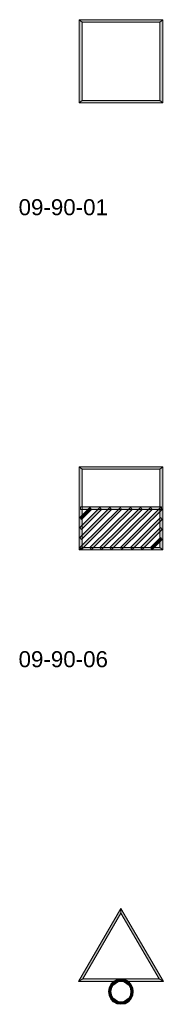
# Model space of a CAD drawing. Header units: millimetres. Extents: x 11 to 308, y -2333 to 36.
# Tile 82 of 85: x 15 to 36, y -106 to 35. Entities that reach past the tile are written whole.
import ezdxf

# ---------------------------------------------------------------- set-up
doc = ezdxf.new("R2010")
doc.units = ezdxf.units.MM
doc.layers.add('DGE_DATOS', color=7, linetype='Continuous', lineweight=0)
doc.layers.add('DGE_SIMBOLOS', color=7, linetype='Continuous', lineweight=0)
doc.styles.add('DGE_ARIAL', font='arial.ttf')

# ---------------------------------------------------------------- blocks, each defined once
blk = doc.blocks.new('DGE_09_90_01')
at = {"layer": 'DGE_SIMBOLOS', "true_color": 0x000000}
for points in [[(-6.28, -6.82), (-5.86, -6.48), (-6.28, 5.12), (-6.28, -6.82)], [(-5.86, -6.48), (-6.28, 5.12), (-5.86, 4.78), (-5.86, -6.48)], [(-6.28, 5.12), (-5.86, 4.78), (5.74, 5.12), (-6.28, 5.12)], [(-5.86, 4.78), (5.74, 5.12), (5.32, 4.78), (-5.86, 4.78)], [(5.74, 5.12), (5.32, 4.78), (5.74, -6.82), (5.74, 5.12)], [(5.32, 4.78), (5.74, -6.82), (5.32, -6.48), (5.32, 4.78)], [(5.74, -6.82), (5.32, -6.48), (-6.28, -6.82), (5.74, -6.82)], [(5.32, -6.48), (-6.28, -6.82), (-5.86, -6.48), (5.32, -6.48)]]:
    blk.add_hatch(color=18, dxfattribs=at).paths.add_polyline_path(points, flags=0)
at = {"layer": 'DGE_SIMBOLOS', "color": 18, "lineweight": 9, "true_color": 0x000000}
for points in [[(-6.28, -6.82), (-6.28, 5.12), (-5.86, 4.78), (-5.86, -6.48), (-6.28, -6.82)], [(-6.28, 5.12), (5.74, 5.12), (5.32, 4.78), (-5.86, 4.78), (-6.28, 5.12)], [(5.74, 5.12), (5.74, -6.82), (5.32, -6.48), (5.32, 4.78), (5.74, 5.12)], [(5.74, -6.82), (-6.28, -6.82), (-5.86, -6.48), (5.32, -6.48), (5.74, -6.82)]]:
    blk.add_lwpolyline(points, close=True, dxfattribs=at)
blk = doc.blocks.new('DGE_09_90_06')
at = {"layer": 'DGE_SIMBOLOS', "true_color": 0x000000}
for points in [[(-6.28, -6.14), (-5.86, -5.8), (-6.28, 5.8), (-6.28, -6.14)], [(-5.86, -5.8), (-6.28, 5.8), (-5.86, 5.46), (-5.86, -5.8)], [(-6.28, 5.8), (-5.86, 5.46), (5.74, 5.8), (-6.28, 5.8)], [(-5.86, 5.46), (5.74, 5.8), (5.32, 5.46), (-5.86, 5.46)], [(5.74, 5.8), (5.32, 5.46), (5.74, -6.14), (5.74, 5.8)], [(5.32, 5.46), (5.74, -6.14), (5.32, -5.8), (5.32, 5.46)], [(-6.11, 0.04), (-6.11, -0.3), (5.57, 0.04), (-6.11, 0.04)], [(-6.11, -0.3), (5.57, 0.04), (5.57, -0.3), (-6.11, -0.3)], [(-6.19, -5.8), (-5.94, -6.06), (-0.35, -0.05), (-6.19, -5.8)], [(-1.88, -0.05), (-5.94, -4.62), (-6.19, -4.36), (-1.88, -0.05)], [(-3.32, -0.05), (-5.94, -3.18), (-6.19, -2.93), (-3.32, -0.05)], [(-4.76, -0.05), (-5.94, -1.74), (-6.19, -1.49), (-4.76, -0.05)], [(-5.94, -6.06), (-0.35, -0.05), (-0.18, -0.3), (-5.94, -6.06)], [(-1.62, -0.3), (-1.88, -0.05), (-5.94, -4.62), (-1.62, -0.3)], [(-3.06, -0.3), (-3.32, -0.05), (-5.94, -3.18), (-3.06, -0.3)], [(-4.5, -0.3), (-4.76, -0.05), (-5.94, -1.74), (-4.5, -0.3)], [(1.09, -0.05), (-4.5, -6.06), (-4.76, -5.8), (1.09, -0.05)], [(1.34, -0.3), (1.09, -0.05), (-4.5, -6.06), (1.34, -0.3)], [(2.53, -0.05), (-3.06, -6.06), (-3.32, -5.8), (2.53, -0.05)], [(2.78, -0.3), (2.53, -0.05), (-3.06, -6.06), (2.78, -0.3)], [(3.97, -0.05), (-1.62, -6.06), (-1.88, -5.8), (3.97, -0.05)], [(4.22, -0.3), (3.97, -0.05), (-1.62, -6.06), (4.22, -0.3)], [(5.4, -0.05), (-0.18, -6.06), (-0.35, -5.8), (5.4, -0.05)], [(5.66, -0.3), (5.4, -0.05), (-0.18, -6.06), (5.66, -0.3)], [(5.4, -1.49), (1.34, -6.06), (1.09, -5.8), (5.4, -1.49)], [(5.66, -1.74), (5.4, -1.49), (1.34, -6.06), (5.66, -1.74)], [(5.4, -2.93), (2.78, -6.06), (2.53, -5.8), (5.4, -2.93)], [(5.66, -3.18), (5.4, -2.93), (2.78, -6.06), (5.66, -3.18)], [(5.4, -4.36), (4.22, -6.06), (3.97, -5.8), (5.4, -4.36)], [(5.66, -4.62), (5.4, -4.36), (4.22, -6.06), (5.66, -4.62)], [(5.74, -6.14), (5.32, -5.8), (-6.28, -6.14), (5.74, -6.14)], [(5.32, -5.8), (-6.28, -6.14), (-5.86, -5.8), (5.32, -5.8)]]:
    blk.add_hatch(color=18, dxfattribs=at).paths.add_polyline_path(points, flags=0)
at = {"layer": 'DGE_SIMBOLOS', "color": 18, "lineweight": 9, "true_color": 0x000000}
for points in [[(-6.28, -6.14), (-6.28, 5.8), (-5.86, 5.46), (-5.86, -5.8), (-6.28, -6.14)], [(-6.28, 5.8), (5.74, 5.8), (5.32, 5.46), (-5.86, 5.46), (-6.28, 5.8)], [(5.74, 5.8), (5.74, -6.14), (5.32, -5.8), (5.32, 5.46), (5.74, 5.8)], [(-6.11, 0.04), (5.57, 0.04), (5.57, -0.3), (-6.11, -0.3), (-6.11, 0.04)], [(-6.19, -5.8), (-0.35, -0.05), (-0.18, -0.3), (-5.94, -6.06), (-6.19, -5.8)], [(-1.62, -0.3), (-5.94, -4.62), (-6.19, -4.36), (-1.88, -0.05), (-1.62, -0.3)], [(-3.06, -0.3), (-5.94, -3.18), (-6.19, -2.93), (-3.32, -0.05), (-3.06, -0.3)], [(-4.5, -0.3), (-5.94, -1.74), (-6.19, -1.49), (-4.76, -0.05), (-4.5, -0.3)], [(1.34, -0.3), (-4.5, -6.06), (-4.76, -5.8), (1.09, -0.05), (1.34, -0.3)], [(2.78, -0.3), (-3.06, -6.06), (-3.32, -5.8), (2.53, -0.05), (2.78, -0.3)], [(4.22, -0.3), (-1.62, -6.06), (-1.88, -5.8), (3.97, -0.05), (4.22, -0.3)], [(5.66, -0.3), (-0.18, -6.06), (-0.35, -5.8), (5.4, -0.05), (5.66, -0.3)], [(5.66, -1.74), (1.34, -6.06), (1.09, -5.8), (5.4, -1.49), (5.66, -1.74)], [(5.66, -3.18), (2.78, -6.06), (2.53, -5.8), (5.4, -2.93), (5.66, -3.18)], [(5.66, -4.62), (4.22, -6.06), (3.97, -5.8), (5.4, -4.36), (5.66, -4.62)], [(5.74, -6.14), (-6.28, -6.14), (-5.86, -5.8), (5.32, -5.8), (5.74, -6.14)]]:
    blk.add_lwpolyline(points, close=True, dxfattribs=at)
blk = doc.blocks.new('DGE_09_90_11')
at = {"layer": 'DGE_SIMBOLOS', "true_color": 0x000000}
for points in [[(-0.27, 7.32), (-5.77, -2.84), (-6.36, -3.18), (-0.27, 7.32)], [(-0.27, 6.64), (-0.27, 7.32), (-5.77, -2.84), (-0.27, 6.64)], [(5.83, -3.18), (-0.27, 6.64), (-0.27, 7.32), (5.83, -3.18)], [(5.24, -2.84), (5.83, -3.18), (-0.27, 6.64), (5.24, -2.84)], [(-5.77, -2.84), (-6.36, -3.18), (5.24, -2.84), (-5.77, -2.84)], [(-6.36, -3.18), (5.24, -2.84), (5.83, -3.18), (-6.36, -3.18)], [(-1.96, -4.11), (-1.62, -4.2), (-2.05, -4.7), (-1.96, -4.11)], [(-1.62, -4.2), (-2.05, -4.7), (-1.71, -4.7), (-1.62, -4.2)], [(-1.71, -3.6), (-1.45, -3.77), (-1.96, -4.11), (-1.71, -3.6)], [(-1.45, -3.77), (-1.96, -4.11), (-1.62, -4.2), (-1.45, -3.77)], [(-1.37, -3.18), (-1.11, -3.52), (-1.71, -3.6), (-1.37, -3.18)], [(-1.11, -3.52), (-1.71, -3.6), (-1.45, -3.77), (-1.11, -3.52)], [(-0.86, -2.93), (-0.69, -3.26), (-1.37, -3.18), (-0.86, -2.93)], [(-0.69, -3.26), (-1.37, -3.18), (-1.11, -3.52), (-0.69, -3.26)], [(-0.27, -2.84), (-0.27, -3.18), (-0.86, -2.93), (-0.27, -2.84)], [(-0.27, -3.18), (-0.86, -2.93), (-0.69, -3.26), (-0.27, -3.18)], [(0.32, -2.93), (0.16, -3.26), (-0.27, -2.84), (0.32, -2.93)], [(0.16, -3.26), (-0.27, -2.84), (-0.27, -3.18), (0.16, -3.26)], [(0.58, -3.52), (0.32, -2.93), (0.16, -3.26), (0.58, -3.52)], [(0.83, -3.18), (0.58, -3.52), (0.32, -2.93), (0.83, -3.18)], [(0.92, -3.77), (0.83, -3.18), (0.58, -3.52), (0.92, -3.77)], [(1.17, -3.6), (0.92, -3.77), (0.83, -3.18), (1.17, -3.6)], [(1.09, -4.2), (1.17, -3.6), (0.92, -3.77), (1.09, -4.2)], [(1.43, -4.11), (1.09, -4.2), (1.17, -3.6), (1.43, -4.11)], [(1.17, -4.7), (1.43, -4.11), (1.09, -4.2), (1.17, -4.7)], [(1.51, -4.7), (1.17, -4.7), (1.43, -4.11), (1.51, -4.7)], [(-2.05, -4.7), (-1.71, -4.7), (-1.96, -5.21), (-2.05, -4.7)], [(-1.71, -4.7), (-1.96, -5.21), (-1.62, -5.13), (-1.71, -4.7)], [(-1.96, -5.21), (-1.62, -5.13), (-1.71, -5.72), (-1.96, -5.21)], [(-1.62, -5.13), (-1.71, -5.72), (-1.45, -5.55), (-1.62, -5.13)], [(-1.71, -5.72), (-1.45, -5.55), (-1.37, -6.14), (-1.71, -5.72)], [(-1.45, -5.55), (-1.37, -6.14), (-1.11, -5.8), (-1.45, -5.55)], [(0.58, -5.8), (1.17, -5.72), (0.92, -5.55), (0.58, -5.8)], [(0.92, -5.55), (1.43, -5.21), (1.09, -5.13), (0.92, -5.55)], [(1.17, -5.72), (0.92, -5.55), (1.43, -5.21), (1.17, -5.72)], [(1.43, -5.21), (1.09, -5.13), (1.51, -4.7), (1.43, -5.21)], [(1.09, -5.13), (1.51, -4.7), (1.17, -4.7), (1.09, -5.13)], [(-1.37, -6.14), (-1.11, -5.8), (-0.86, -6.4), (-1.37, -6.14)], [(-1.11, -5.8), (-0.86, -6.4), (-0.69, -6.06), (-1.11, -5.8)], [(-0.86, -6.4), (-0.69, -6.06), (-0.27, -6.48), (-0.86, -6.4)], [(-0.69, -6.06), (-0.27, -6.48), (-0.27, -6.14), (-0.69, -6.06)], [(-0.27, -6.14), (0.32, -6.4), (0.16, -6.06), (-0.27, -6.14)], [(-0.27, -6.48), (-0.27, -6.14), (0.32, -6.4), (-0.27, -6.48)], [(0.16, -6.06), (0.83, -6.14), (0.58, -5.8), (0.16, -6.06)], [(0.32, -6.4), (0.16, -6.06), (0.83, -6.14), (0.32, -6.4)], [(0.83, -6.14), (0.58, -5.8), (1.17, -5.72), (0.83, -6.14)]]:
    blk.add_hatch(color=18, dxfattribs=at).paths.add_polyline_path(points, flags=0)
at = {"layer": 'DGE_SIMBOLOS', "color": 18, "lineweight": 9, "true_color": 0x000000}
for points in [[(-0.27, 6.64), (-5.77, -2.84), (-6.36, -3.18), (-0.27, 7.32), (-0.27, 6.64)], [(5.24, -2.84), (-0.27, 6.64), (-0.27, 7.32), (5.83, -3.18), (5.24, -2.84)], [(-5.77, -2.84), (5.24, -2.84), (5.83, -3.18), (-6.36, -3.18), (-5.77, -2.84)], [(-1.96, -4.11), (-2.05, -4.62), (-1.71, -4.62), (-1.62, -4.2), (-1.96, -4.11)], [(-1.71, -3.6), (-1.96, -4.11), (-1.62, -4.2), (-1.45, -3.77), (-1.71, -3.6)], [(-1.37, -3.18), (-1.71, -3.6), (-1.45, -3.77), (-1.11, -3.52), (-1.37, -3.18)], [(-0.86, -2.93), (-1.37, -3.18), (-1.11, -3.52), (-0.69, -3.26), (-0.86, -2.93)], [(-0.27, -2.84), (-0.86, -2.93), (-0.69, -3.26), (-0.27, -3.18), (-0.27, -2.84)], [(0.32, -2.93), (-0.27, -2.84), (-0.27, -3.18), (0.16, -3.26), (0.32, -2.93)], [(0.83, -3.18), (0.32, -2.93), (0.16, -3.26), (0.58, -3.52), (0.83, -3.18)], [(1.17, -3.6), (0.83, -3.18), (0.58, -3.52), (0.92, -3.77), (1.17, -3.6)], [(1.43, -4.11), (1.17, -3.6), (0.92, -3.77), (1.09, -4.2), (1.43, -4.11)], [(1.51, -4.62), (1.43, -4.11), (1.09, -4.2), (1.17, -4.62), (1.51, -4.62)], [(-2.05, -4.62), (-1.96, -5.21), (-1.62, -5.13), (-1.71, -4.62), (-2.05, -4.62)], [(-1.96, -5.21), (-1.71, -5.72), (-1.45, -5.55), (-1.62, -5.13), (-1.96, -5.21)], [(-1.71, -5.72), (-1.37, -6.14), (-1.11, -5.8), (-1.45, -5.55), (-1.71, -5.72)], [(0.83, -6.14), (1.17, -5.72), (0.92, -5.55), (0.58, -5.8), (0.83, -6.14)], [(1.17, -5.72), (1.43, -5.21), (1.09, -5.13), (0.92, -5.55), (1.17, -5.72)], [(1.43, -5.21), (1.51, -4.62), (1.17, -4.62), (1.09, -5.13), (1.43, -5.21)], [(-1.37, -6.14), (-0.86, -6.4), (-0.69, -6.06), (-1.11, -5.8), (-1.37, -6.14)], [(-0.86, -6.4), (-0.27, -6.48), (-0.27, -6.14), (-0.69, -6.06), (-0.86, -6.4)], [(-0.27, -6.48), (0.32, -6.4), (0.16, -6.06), (-0.27, -6.14), (-0.27, -6.48)], [(0.32, -6.4), (0.83, -6.14), (0.58, -5.8), (0.16, -6.06), (0.32, -6.4)]]:
    blk.add_lwpolyline(points, close=True, dxfattribs=at)

msp = doc.modelspace()

# ---------------------------------------------------------------- block references
for name, p in [('DGE_09_90_01', (30, 30)), ('DGE_09_90_06', (30, -35)), ('DGE_09_90_11', (30, -100))]:
    msp.add_blockref(name, p)

# ---------------------------------------------------------------- texts
at = {"layer": 'DGE_DATOS', "style": 'DGE_ARIAL'}
for s, p in [('09-90-01', (15, 7)), ('09-90-06', (15, -58))]:
    msp.add_text(s, height=2.3, dxfattribs=at).set_placement(p)

doc.saveas('drawing.dxf')
